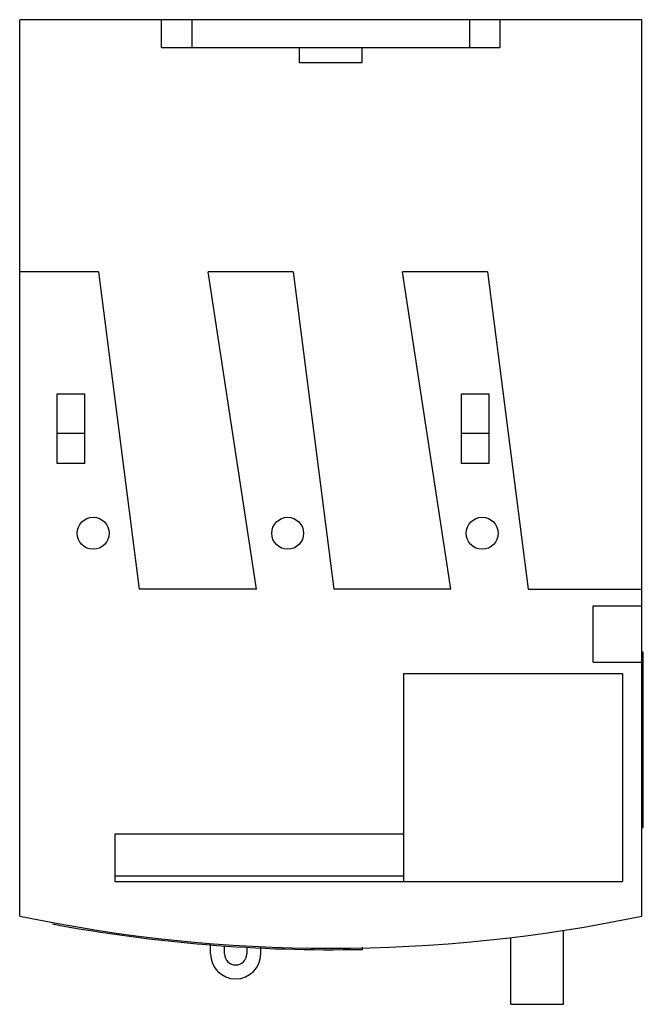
# Model space of a CAD drawing. Header units: millimetres. Extents: x 6.9 to 51.8, y 6.1 to 77.
import ezdxf

# ---------------------------------------------------------------- set-up
doc = ezdxf.new("R2010")
doc.units = ezdxf.units.MM
doc.header["$LTSCALE"] = 5.390298
doc.layers.add('00_COMPONENTS_1', color=7, linetype='CONTINUOUS')

msp = doc.modelspace()

# ---------------------------------------------------------------- linework, layer by layer
at = {"layer": '00_COMPONENTS_1', "color": 7, "linetype": 'CONTINUOUS'}
for p, q in [((6.886, 12.477), (6.886, 76.973)), ((51.686, 76.973), (6.886, 76.973)), ((17.089, 74.973), (17.089, 76.973)), ((19.296, 74.973), (19.296, 76.973)), ((39.276, 76.973), (39.276, 74.973)), ((41.483, 74.973), (41.483, 76.973)), ((51.686, 12.476), (51.686, 76.973)), ((17.089, 74.973), (41.483, 74.973)), ((27.036, 73.873), (27.036, 74.973)), ((31.536, 73.873), (31.536, 74.973)), ((31.536, 73.873), (27.036, 73.873)), ((12.565, 58.823), (6.886, 58.823)), ((12.565, 58.823), (15.497, 35.993)), ((23.934, 35.993), (20.447, 58.823)), ((26.565, 58.823), (20.447, 58.823)), ((26.565, 58.823), (29.497, 35.993)), ((37.934, 35.993), (34.447, 58.823)), ((40.565, 58.823), (34.447, 58.823)), ((40.565, 58.823), (43.497, 35.993)), ((9.586, 45.043), (9.586, 50.043)), ((9.586, 50.043), (11.586, 50.043)), ((11.586, 45.043), (11.586, 50.043)), ((38.686, 50.043), (40.686, 50.043)), ((38.686, 45.043), (38.686, 50.043)), ((40.686, 45.043), (40.686, 50.043)), ((11.586, 47.193), (9.586, 47.193)), ((40.686, 47.193), (38.686, 47.193)), ((11.586, 45.043), (9.586, 45.043)), ((40.686, 45.043), (38.686, 45.043)), ((23.934, 35.993), (15.497, 35.993)), ((37.934, 35.993), (29.497, 35.993)), ((43.497, 35.993), (51.686, 35.993)), ((48.186, 34.793), (51.686, 34.793)), ((48.186, 30.743), (48.186, 34.793)), ((51.786, 31.453), (51.686, 31.453)), ((51.786, 18.853), (51.786, 31.453)), ((48.186, 30.743), (51.686, 30.743)), ((34.536, 29.923), (50.286, 29.923)), ((34.536, 14.953), (34.536, 29.923)), ((50.286, 29.923), (50.286, 14.953)), ((51.686, 18.853), (51.786, 18.853)), ((34.536, 18.373), (13.736, 18.373)), ((13.736, 18.373), (13.736, 14.953)), ((13.736, 15.378), (34.536, 15.378)), ((13.736, 14.953), (50.286, 14.953)), ((46.036, 6.123), (46.036, 11.446)), ((42.236, 6.123), (42.236, 10.924)), ((20.636, 9.753), (20.636, 10.419)), ((21.636, 9.753), (21.636, 10.337)), ((23.236, 10.245), (23.236, 9.753)), ((24.236, 9.753), (24.236, 10.225)), ((31.576, 10.077), (31.576, 10.247)), ((42.236, 6.123), (46.036, 6.123))]:
    msp.add_line(p, q, dxfattribs=at)
for centre in [(12.18, 40.016), (26.18, 40.016), (40.18, 40.016)]:
    msp.add_circle(centre, 1.15, dxfattribs=at)
for centre, radius, start, end in [((29.288, 119.312), 109.159, 258.15737, 281.84047), ((29.288, 119.312), 109.259, 259.43001, 271.19992), ((22.436, 9.753), 1.8, 180, 360), ((22.436, 9.753), 0.8, 180, 360)]:
    msp.add_arc(centre, radius, start, end, dxfattribs=at)

doc.saveas('drawing.dxf')
